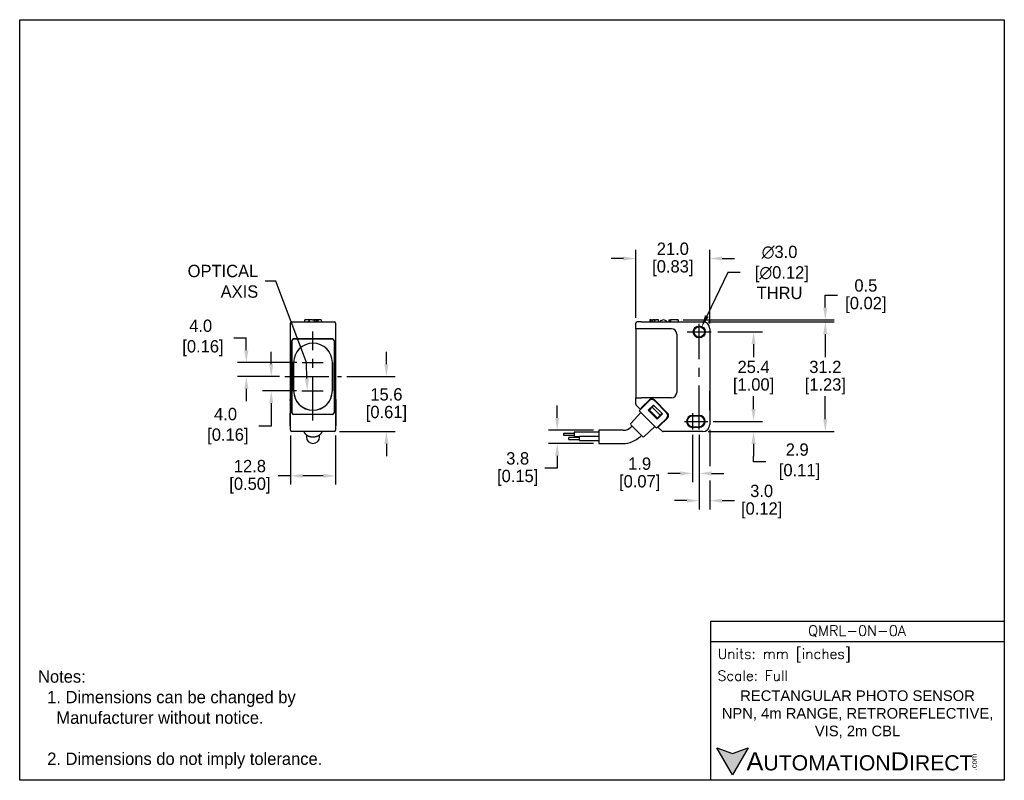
# Model space of a CAD drawing. Header units: inches. Extents: x 0 to 279, y 0 to 216.
import ezdxf
from ezdxf import colors
from ezdxf.entities.mleader import LeaderData, LeaderLine
from ezdxf.math import Vec2, Vec3

# ---------------------------------------------------------------- set-up
doc = ezdxf.new("R2010")
doc.units = ezdxf.units.IN
doc.header["$LTSCALE"] = 10
doc.header["$MEASUREMENT"] = 0
doc.linetypes.add('CENTER', pattern=[2, 1.25, -0.25, 0.25, -0.25])
for name, color, linetype in [('CENTERLINE', 40, 'CENTER'), ('DIMENSIONS', 140, 'Continuous'), ('TEXT', 140, 'Continuous')]:
    doc.layers.add(name, color=color, linetype=linetype)
doc.styles.add('\\M+2ABAC\\M+2A6A11', font='txt')
doc.styles.add('ROMANS', font='romans.shx')
doc.dimstyles.get("Standard").update_dxf_attribs({"dimtxt": 3.5, "dimasz": 3.5, "dimexe": 2.5, "dimexo": 1.5, "dimgap": 1, "dimtad": 0, "dimtih": 1, "dimtoh": 1, "dimdec": 1, "dimzin": 0, "dimdsep": 46, "dimtxsty": 'Standard', "dimcen": 0, "dimadec": 0, "dimazin": 0, "dimtfac": 1, "dimtdec": 1, "dimtofl": 0, "dimtmove": 0, "dimatfit": 3, "dimfxl": 0, "dimtolj": 1, "dimtzin": 0, "dimarcsym": 0})

# ---------------------------------------------------------------- blocks, each defined once
blk = doc.blocks.new('*D0')
at = {"layer": 'DEFPOINTS', "color": 0}
for p in [(195.83, 148.11), (174.83, 129.78), (195.83, 128.18)]:
    blk.add_point(p, dxfattribs=at)
at = {"layer": 'DIMENSIONS', "color": 0, "lineweight": -2}
for p, q in [((171.33, 148.11), (167.83, 148.11)), ((174.83, 131.28), (174.83, 150.61)), ((195.83, 129.68), (195.83, 150.61)), ((199.33, 148.11), (202.83, 148.11))]:
    blk.add_line(p, q, dxfattribs=at)
at = {"layer": 'DIMENSIONS', "color": 0}
for points in [[(171.33, 148.69), (171.33, 147.53), (174.83, 148.11)], [(199.33, 148.69), (199.33, 147.53), (195.83, 148.11)]]:
    blk.add_solid(points, dxfattribs=at)
at = {"layer": 'DIMENSIONS', "color": 0, "char_height": 3.5, "attachment_point": 5}
for s, insert in [('\\A1;21.0', (185.33, 150.86)), ('\\A1;[0.83]', (185.33, 145.36))]:
    blk.add_mtext(s, dxfattribs=dict(at, insert=insert))
blk = doc.blocks.new('*D1')
at = {"layer": 'DEFPOINTS', "color": 0}
for p in [(76.83, 99.38), (89.63, 99.38), (76.83, 86.42)]:
    blk.add_point(p, dxfattribs=at)
at = {"layer": 'DIMENSIONS', "color": 0, "lineweight": -2}
for p, q in [((76.83, 97.88), (76.83, 83.92)), ((89.63, 97.88), (89.63, 83.92)), ((76.83, 86.42), (73.33, 86.42)), ((86.13, 86.42), (80.33, 86.42))]:
    blk.add_line(p, q, dxfattribs=at)
at = {"layer": 'DIMENSIONS', "color": 0}
for points in [[(80.33, 87.01), (80.33, 85.84), (76.83, 86.42)], [(86.13, 87.01), (86.13, 85.84), (89.63, 86.42)]]:
    blk.add_solid(points, dxfattribs=at)
at = {"layer": 'DIMENSIONS', "color": 0, "char_height": 3.5, "attachment_point": 5}
for s, insert in [('\\A1;12.8', (65.33, 89.17)), ('\\A1;[0.50]', (65.33, 83.67))]:
    blk.add_mtext(s, dxfattribs=dict(at, insert=insert))
blk = doc.blocks.new('*D2')
at = {"layer": 'DEFPOINTS', "color": 0}
for p in [(91.3, 114.58), (104.06, 114.58), (89.23, 98.98)]:
    blk.add_point(p, dxfattribs=at)
at = {"layer": 'DIMENSIONS', "color": 0, "lineweight": -2}
for p, q in [((104.06, 118.08), (104.06, 121.58)), ((92.8, 114.58), (106.56, 114.58)), ((90.73, 98.98), (106.56, 98.98)), ((104.06, 95.48), (104.06, 91.98))]:
    blk.add_line(p, q, dxfattribs=at)
at = {"layer": 'DIMENSIONS', "color": 0}
for points in [[(103.47, 118.08), (104.64, 118.08), (104.06, 114.58)], [(103.47, 95.48), (104.64, 95.48), (104.06, 98.98)]]:
    blk.add_solid(points, dxfattribs=at)
at = {"layer": 'DIMENSIONS', "color": 0, "char_height": 3.5, "attachment_point": 5}
for s, insert in [('\\A1;15.6', (104.06, 109.53)), ('\\A1;[0.61]', (104.06, 104.03))]:
    blk.add_mtext(s, dxfattribs=dict(at, insert=insert))
blk = doc.blocks.new('*D3')
at = {"layer": 'DEFPOINTS', "color": 0}
for p in [(64.31, 118.58), (80.12, 118.58), (75.22, 114.58)]:
    blk.add_point(p, dxfattribs=at)
at = {"layer": 'DIMENSIONS', "color": 0, "lineweight": -2}
for p, q in [((60.81, 125.58), (64.31, 125.58)), ((64.31, 122.08), (64.31, 125.58)), ((78.62, 118.58), (61.81, 118.58)), ((73.72, 114.58), (61.81, 114.58)), ((64.31, 111.08), (64.31, 107.58))]:
    blk.add_line(p, q, dxfattribs=at)
at = {"layer": 'DIMENSIONS', "color": 0}
for points in [[(63.73, 122.08), (64.89, 122.08), (64.31, 118.58)], [(63.73, 111.08), (64.89, 111.08), (64.31, 114.58)]]:
    blk.add_solid(points, dxfattribs=at)
at = {"layer": 'DIMENSIONS', "color": 0, "insert": (51.35, 125.58), "char_height": 3.5, "attachment_point": 5}
blk.add_mtext('\\A1;4.0\\P [0.16]', dxfattribs=at)
blk = doc.blocks.new('*D4')
at = {"layer": 'DEFPOINTS', "color": 0}
for p in [(75.22, 114.58), (71.38, 110.55), (80.04, 110.55)]:
    blk.add_point(p, dxfattribs=at)
at = {"layer": 'DIMENSIONS', "color": 0, "lineweight": -2}
for p, q in [((71.38, 118.08), (71.38, 121.58)), ((73.72, 114.58), (68.88, 114.58)), ((78.54, 110.55), (68.88, 110.55)), ((71.38, 107.05), (71.38, 100.52)), ((71.38, 100.52), (67.88, 100.52))]:
    blk.add_line(p, q, dxfattribs=at)
at = {"layer": 'DIMENSIONS', "color": 0}
for points in [[(70.8, 118.08), (71.96, 118.08), (71.38, 114.58)], [(70.8, 107.05), (71.96, 107.05), (71.38, 110.55)]]:
    blk.add_solid(points, dxfattribs=at)
at = {"layer": 'DIMENSIONS', "color": 0, "insert": (58.42, 100.52), "char_height": 3.5, "attachment_point": 5}
blk.add_mtext('\\A1;4.0\\P [0.16]', dxfattribs=at)
blk = doc.blocks.new('*D5')
at = {"layer": 'DEFPOINTS', "color": 0}
for p in [(164.35, 99.36), (152.52, 95.61), (164.35, 95.61)]:
    blk.add_point(p, dxfattribs=at)
at = {"layer": 'DIMENSIONS', "color": 0, "lineweight": -2}
for p, q in [((152.52, 102.86), (152.52, 106.36)), ((162.85, 99.36), (150.02, 99.36)), ((162.85, 95.61), (150.02, 95.61)), ((152.52, 92.11), (152.52, 88.61)), ((152.52, 88.61), (149.02, 88.61))]:
    blk.add_line(p, q, dxfattribs=at)
at = {"layer": 'DIMENSIONS', "color": 0}
for points in [[(151.94, 102.86), (153.1, 102.86), (152.52, 99.36)], [(151.94, 92.11), (153.1, 92.11), (152.52, 95.61)]]:
    blk.add_solid(points, dxfattribs=at)
at = {"layer": 'DIMENSIONS', "color": 0, "char_height": 3.5, "attachment_point": 5}
for s, insert in [('\\A1;3.8', (141.31, 91.36)), ('\\A1;[0.15]', (141.31, 85.86))]:
    blk.add_mtext(s, dxfattribs=dict(at, insert=insert))
blk = doc.blocks.new('*D6')
at = {"layer": 'DEFPOINTS', "color": 0}
for p in [(186.81, 130.68), (193.83, 130.18), (228.61, 130.68)]:
    blk.add_point(p, dxfattribs=at)
at = {"layer": 'DIMENSIONS', "color": 0, "lineweight": -2}
for p, q in [((228.61, 134.18), (228.61, 137.68)), ((228.61, 137.68), (232.11, 137.68)), ((188.31, 130.68), (231.11, 130.68)), ((195.33, 130.18), (231.11, 130.18)), ((228.61, 126.68), (228.61, 123.18))]:
    blk.add_line(p, q, dxfattribs=at)
at = {"layer": 'DIMENSIONS', "color": 0}
for points in [[(228.02, 134.18), (229.19, 134.18), (228.61, 130.68)], [(228.02, 126.68), (229.19, 126.68), (228.61, 130.18)]]:
    blk.add_solid(points, dxfattribs=at)
at = {"layer": 'DIMENSIONS', "color": 0, "char_height": 3.5, "attachment_point": 5}
for s, insert in [('\\A1;0.5', (240.11, 140.43)), ('\\A1;[0.02]', (240.11, 134.93))]:
    blk.add_mtext(s, dxfattribs=dict(at, insert=insert))
blk = doc.blocks.new('*D7')
at = {"layer": 'DEFPOINTS', "color": 0}
for p in [(193.83, 130.18), (193.83, 98.98), (228.61, 98.98)]:
    blk.add_point(p, dxfattribs=at)
at = {"layer": 'DIMENSIONS', "color": 0, "lineweight": -2}
for p, q in [((195.33, 130.18), (231.11, 130.18)), ((228.61, 126.68), (228.61, 120.08)), ((228.61, 102.48), (228.61, 109.08)), ((195.33, 98.98), (231.11, 98.98))]:
    blk.add_line(p, q, dxfattribs=at)
at = {"layer": 'DIMENSIONS', "color": 0}
for points in [[(228.02, 126.68), (229.19, 126.68), (228.61, 130.18)], [(228.02, 102.48), (229.19, 102.48), (228.61, 98.98)]]:
    blk.add_solid(points, dxfattribs=at)
at = {"layer": 'DIMENSIONS', "color": 0, "char_height": 3.5, "attachment_point": 5}
for s, insert in [('\\A1;31.2', (228.61, 117.33)), ('\\A1;[1.23]', (228.61, 111.83))]:
    blk.add_mtext(s, dxfattribs=dict(at, insert=insert))
blk = doc.blocks.new('*D8')
at = {"layer": 'DEFPOINTS', "color": 0}
for p in [(196.61, 127.28), (208.25, 127.28), (196.91, 101.88)]:
    blk.add_point(p, dxfattribs=at)
at = {"layer": 'DIMENSIONS', "color": 0, "lineweight": -2}
for p, q in [((198.11, 127.28), (210.75, 127.28)), ((208.25, 123.78), (208.25, 120.08)), ((208.25, 105.38), (208.25, 109.08)), ((198.41, 101.88), (210.75, 101.88))]:
    blk.add_line(p, q, dxfattribs=at)
at = {"layer": 'DIMENSIONS', "color": 0}
for points in [[(207.67, 123.78), (208.83, 123.78), (208.25, 127.28)], [(207.67, 105.38), (208.83, 105.38), (208.25, 101.88)]]:
    blk.add_solid(points, dxfattribs=at)
at = {"layer": 'DIMENSIONS', "color": 0, "char_height": 3.5, "attachment_point": 5}
for s, insert in [('\\A1;25.4', (208.25, 117.33)), ('\\A1;[1.00]', (208.25, 111.83))]:
    blk.add_mtext(s, dxfattribs=dict(at, insert=insert))
blk = doc.blocks.new('*D9')
at = {"layer": 'DEFPOINTS', "color": 0}
for p in [(195.31, 101.88), (193.83, 98.98), (208.25, 98.98)]:
    blk.add_point(p, dxfattribs=at)
at = {"layer": 'DIMENSIONS', "color": 0, "lineweight": -2}
for p, q in [((208.25, 105.38), (208.25, 108.88)), ((196.81, 101.88), (210.75, 101.88)), ((195.33, 98.98), (210.75, 98.98)), ((208.25, 95.48), (208.25, 91.98)), ((208.25, 90.44), (208.25, 91.98)), ((211.75, 90.44), (208.25, 90.44))]:
    blk.add_line(p, q, dxfattribs=at)
at = {"layer": 'DIMENSIONS', "color": 0}
for points in [[(207.67, 105.38), (208.83, 105.38), (208.25, 101.88)], [(207.67, 95.48), (208.83, 95.48), (208.25, 98.98)]]:
    blk.add_solid(points, dxfattribs=at)
at = {"layer": 'DIMENSIONS', "color": 0, "insert": (220.63, 90.44), "char_height": 3.5, "attachment_point": 5}
blk.add_mtext('\\A1;2.9\\P [0.11]', dxfattribs=at)
blk = doc.blocks.new('*D10')
at = {"layer": 'DEFPOINTS', "color": 0}
for p in [(190.93, 99.55), (192.83, 99.54), (190.93, 87.11)]:
    blk.add_point(p, dxfattribs=at)
at = {"layer": 'DIMENSIONS', "color": 0, "lineweight": -2}
for p, q in [((190.93, 98.05), (190.93, 84.61)), ((192.83, 98.04), (192.83, 84.61)), ((187.43, 87.11), (183.93, 87.11)), ((196.33, 87.11), (199.83, 87.11))]:
    blk.add_line(p, q, dxfattribs=at)
at = {"layer": 'DIMENSIONS', "color": 0}
for points in [[(187.43, 87.69), (187.43, 86.52), (190.93, 87.11)], [(196.33, 87.69), (196.33, 86.52), (192.83, 87.11)]]:
    blk.add_solid(points, dxfattribs=at)
at = {"layer": 'DIMENSIONS', "color": 0, "char_height": 3.5, "attachment_point": 5}
for s, insert in [('\\A1;1.9', (175.93, 89.86)), ('\\A1;[0.07]', (175.93, 84.36))]:
    blk.add_mtext(s, dxfattribs=dict(at, insert=insert))
blk = doc.blocks.new('*D11')
at = {"layer": 'DEFPOINTS', "color": 0}
for p in [(195.83, 100.98), (192.83, 99.54), (195.83, 79.38)]:
    blk.add_point(p, dxfattribs=at)
at = {"layer": 'DIMENSIONS', "color": 0, "lineweight": -2}
for p, q in [((192.83, 98.04), (192.83, 76.88)), ((195.83, 99.48), (195.83, 89.14)), ((195.83, 85.1), (195.83, 76.88)), ((189.33, 79.38), (185.83, 79.38)), ((199.33, 79.38), (202.83, 79.38))]:
    blk.add_line(p, q, dxfattribs=at)
at = {"layer": 'DIMENSIONS', "color": 0}
for points in [[(189.33, 79.97), (189.33, 78.8), (192.83, 79.38)], [(199.33, 79.97), (199.33, 78.8), (195.83, 79.38)]]:
    blk.add_solid(points, dxfattribs=at)
at = {"layer": 'DIMENSIONS', "color": 0, "char_height": 3.5, "attachment_point": 5}
for s, insert in [('\\A1;3.0', (210.54, 82.13)), ('\\A1;[0.12]', (210.54, 76.63))]:
    blk.add_mtext(s, dxfattribs=dict(at, insert=insert))
blk = doc.blocks.new('*D12')
at = {"layer": 'DEFPOINTS', "color": 0}
for p in [(193.48, 128.63), (192.18, 125.92)]:
    blk.add_point(p, dxfattribs=at)
at = {"layer": 'DIMENSIONS', "color": 0, "lineweight": -2}
for p, q in [((200.91, 144.15), (194.99, 131.78)), ((204.41, 144.15), (200.91, 144.15))]:
    blk.add_line(p, q, dxfattribs=at)
at = {"layer": 'DIMENSIONS', "color": 0}
blk.add_solid([(194.47, 132.04), (195.52, 131.53), (193.48, 128.63)], dxfattribs=at)
at = {"layer": 'DIMENSIONS', "color": 0, "insert": (215.62, 144.15), "char_height": 3.5, "attachment_point": 5}
blk.add_mtext('\\A1;∅3.0\\P [∅0.12]\\PTHRU', dxfattribs=at)

msp = doc.modelspace()

# ---------------------------------------------------------------- hatches: boundary and pattern name
at = {"layer": 'TEXT'}
msp.add_hatch(color=256, dxfattribs=at).paths.add_polyline_path([(206.74, 9.21), (202.31, 7.59), (197.87, 9.21), (202.31, 1.53)])

# ---------------------------------------------------------------- linework, layer by layer
for p, q in [((76.83, 128.18), (76.83, 129.78)), ((77.23, 130.18), (89.23, 130.18)), ((80.87, 130.18), (80.88, 130.69)), ((82.87, 130.69), (80.88, 130.69)), ((83.08, 130.68), (82.11, 130.68)), ((82.11, 130.68), (82.11, 130.18)), ((82.87, 130.69), (82.87, 130.68)), ((83.08, 130.68), (83.36, 130.68)), ((83.57, 130.68), (83.36, 130.68)), ((84.1, 130.68), (83.57, 130.68)), ((83.57, 130.68), (83.57, 130.18)), ((83.6, 130.69), (83.6, 130.68)), ((85.59, 130.69), (83.6, 130.69)), ((84.1, 130.68), (84.46, 130.68)), ((84.1, 130.18), (84.1, 130.68)), ((84.7, 130.68), (84.46, 130.68)), ((84.46, 130.18), (84.46, 130.68)), ((84.7, 130.18), (84.7, 130.68)), ((85.59, 130.69), (85.6, 130.18)), ((89.63, 129.78), (89.63, 128.18)), ((174.83, 128.18), (174.83, 129.78)), ((176.48, 130.18), (175.23, 130.18)), ((176.48, 130.18), (193.83, 130.18)), ((179.19, 130.68), (178.82, 130.68)), ((178.82, 130.68), (178.82, 130.18)), ((179.19, 130.68), (179.63, 130.68)), ((179.19, 130.18), (179.19, 130.68)), ((180.21, 130.68), (179.63, 130.68)), ((179.63, 130.18), (179.63, 130.68)), ((180.36, 130.68), (180.21, 130.68)), ((180.21, 130.18), (180.21, 130.68)), ((180.36, 130.68), (180.59, 130.68)), ((181.28, 130.68), (180.59, 130.68)), ((181.28, 130.18), (181.28, 130.68)), ((184.22, 130.68), (184.4, 130.68)), ((184.22, 130.68), (184.22, 130.18)), ((184.4, 130.68), (184.75, 130.68)), ((184.4, 130.18), (184.4, 130.68)), ((186.47, 130.68), (184.75, 130.68)), ((184.75, 130.18), (184.75, 130.68)), ((186.47, 130.68), (186.61, 130.68)), ((186.81, 130.68), (186.61, 130.68)), ((186.81, 130.68), (186.81, 130.18)), ((76.83, 100.98), (76.83, 128.18)), ((89.63, 128.18), (89.63, 100.98)), ((176.48, 128.18), (174.83, 128.18)), ((174.98, 108.58), (174.98, 128.18)), ((184.93, 128.18), (176.48, 128.18)), ((186.43, 126.68), (186.43, 110.08)), ((195.83, 128.18), (195.83, 100.98)), ((77.25, 124.87), (77.25, 104.28)), ((77.25, 104.28), (77.25, 124.87)), ((77.65, 125.27), (88.81, 125.27)), ((88.81, 125.27), (77.65, 125.27)), ((89.21, 124.87), (89.21, 104.28)), ((89.21, 124.87), (89.21, 104.28)), ((195.84, 124.07), (195.83, 124.07)), ((195.84, 124.07), (195.84, 118.58)), ((77.73, 110.58), (77.73, 118.58)), ((77.74, 118.58), (77.74, 110.55)), ((88.73, 110.55), (88.73, 118.58)), ((88.73, 118.58), (88.73, 110.58)), ((195.84, 118.58), (195.84, 110.55)), ((195.84, 105.06), (195.84, 110.55)), ((76.72, 107.79), (76.72, 108.09)), ((76.83, 108.09), (76.72, 108.09)), ((76.72, 107.79), (76.72, 104.26)), ((89.73, 108.09), (89.63, 108.09)), ((89.73, 108.09), (89.73, 107.79)), ((89.73, 107.79), (89.73, 104.26)), ((174.83, 108.58), (176.48, 108.58)), ((174.83, 106.73), (174.83, 108.58)), ((176.05, 105.35), (174.95, 106.45)), ((178.7, 107.79), (176.43, 105.53)), ((184.93, 108.58), (176.48, 108.58)), ((176.48, 105.79), (178.7, 108.01)), ((179.83, 106.52), (178.34, 105.04)), ((179.51, 105.92), (179.97, 106.38)), ((182.37, 103.98), (179.83, 106.52)), ((180.11, 108.01), (183.86, 104.26)), ((180.11, 107.79), (183.65, 104.26)), ((76.72, 102.84), (76.72, 104.26)), ((88.81, 103.88), (77.65, 103.88)), ((88.81, 103.88), (77.65, 103.88)), ((89.73, 104.26), (89.73, 102.84)), ((176.27, 104.42), (173.41, 101.32)), ((175.8, 104.9), (176.43, 105.53)), ((180.75, 99.95), (175.8, 104.9)), ((176.31, 105.62), (176.05, 105.35)), ((176.15, 105.25), (176.05, 105.35)), ((176.48, 105.79), (176.31, 105.62)), ((178.34, 105.04), (180.89, 102.49)), ((179.51, 105.92), (178.7, 105.11)), ((180.96, 102.84), (178.7, 105.11)), ((181.77, 103.65), (179.51, 105.92)), ((180.89, 102.49), (182.37, 103.98)), ((181.77, 103.65), (180.96, 102.84)), ((182.23, 104.12), (181.77, 103.65)), ((190.93, 103.58), (192.83, 103.58)), ((195.83, 105.06), (195.84, 105.06)), ((76.72, 100.58), (76.72, 102.84)), ((76.83, 99.38), (76.83, 100.98)), ((89.63, 100.98), (89.63, 99.38)), ((89.73, 102.84), (89.73, 100.58)), ((176.76, 97.57), (173.42, 100.91)), ((181.38, 100.58), (183.65, 102.84)), ((183.86, 102.84), (181.49, 100.48)), ((192.83, 103.38), (190.93, 103.38)), ((191.97, 101.88), (191.97, 101.88)), ((89.23, 98.97), (77.23, 98.97)), ((81.36, 98.05), (81.36, 97.48)), ((85.11, 97.48), (85.11, 98.04)), ((154.35, 98.48), (154.35, 97.96)), ((157.35, 98.48), (154.35, 98.48)), ((154.35, 97.96), (157.35, 97.96)), ((157.35, 98.82), (157.35, 97.63)), ((164.35, 98.82), (157.35, 98.82)), ((164.35, 99.36), (164.35, 95.61)), ((171.26, 99.36), (164.35, 99.36)), ((173.77, 100.56), (173.47, 100.27)), ((176.12, 97.62), (176.42, 97.91)), ((177.18, 97.56), (180.27, 100.42)), ((181.38, 100.58), (180.75, 99.95)), ((181.21, 100.19), (181.1, 100.3)), ((181.21, 100.19), (181.49, 100.48)), ((182.31, 99.09), (181.21, 100.19)), ((193.83, 98.97), (182.59, 98.97)), ((190.93, 100.38), (192.83, 100.38)), ((192.83, 100.18), (190.93, 100.18)), ((155.85, 96.77), (155.85, 97.29)), ((158.85, 97.29), (155.85, 97.29)), ((155.85, 96.77), (158.85, 96.77)), ((157.35, 97.63), (158.85, 97.63)), ((158.85, 96.44), (158.85, 97.63)), ((164.35, 97.63), (158.85, 97.63)), ((158.85, 96.44), (164.35, 96.44)), ((164.35, 95.61), (171.26, 95.61))]:
    msp.add_line(p, q)
for radius in [1.7, 1.5]:
    msp.add_circle((192.83, 127.28), radius)
for centre, radius, start, end in [((77.23, 129.78), 0.4, 90, 180), ((89.23, 129.78), 0.4, 0, 90), ((175.23, 129.78), 0.4, 90, 180), ((182.67, 129.44), 1.25, 36.2948, 143.7052), ((193.83, 128.18), 2, 0, 90), ((184.93, 126.68), 1.5, 0, 90), ((77.65, 124.87), 0.4, 90, 180), ((77.65, 124.87), 0.4, 90, 180), ((83.23, 118.58), 5.5, 0, 180), ((83.23, 118.58), 5.5, 0, 180), ((88.81, 124.87), 0.4, 0, 90), ((88.81, 124.87), 0.4, 0, 90), ((83.23, 110.58), 5.5, 180, 0), ((83.23, 110.55), 5.5, 180, 0), ((184.93, 110.08), 1.5, 270, 0), ((175.23, 106.73), 0.4, 180, 225), ((179.4, 107.3), 1, 45, 135), ((179.4, 107.09), 1, 45, 135), ((77.65, 104.28), 0.4, 180, 270), ((77.65, 104.28), 0.4, 180, 270), ((88.81, 104.28), 0.4, 270, 0), ((88.81, 104.28), 0.4, 270, 0), ((182.94, 103.55), 1, 315, 45), ((183.15, 103.55), 1, 315, 45), ((190.93, 101.88), 1.7, 90, 270), ((192.83, 101.88), 1.7, 270, 90), ((173.63, 101.12), 0.3, 137.2906, 225), ((190.93, 101.88), 1.5, 90, 270), ((192.83, 101.88), 1.5, 270, 90), ((193.83, 100.98), 2, 270, 0), ((77.23, 99.38), 0.4, 180, 270), ((89.23, 99.38), 0.4, 270, 0), ((171.26, 102.48), 3.12, 270, 315), ((182.59, 99.38), 0.4, 225, 270), ((83.23, 97.48), 1.88, 180, 0), ((171.26, 102.48), 6.87, 270, 315), ((176.97, 97.78), 0.3, 225, 312.7094)]:
    msp.add_arc(centre, radius, start, end)
for centre, start_param, end_param in [((77.62, 100.58), 0, 0.499593), ((88.83, 100.58), 2.66571, 3.141593)]:
    msp.add_ellipse(centre, major_axis=(-0.9, 0), ratio=0.707107, start_param=start_param, end_param=end_param)
msp.add_open_spline([(81.81, 130.18), (81.89, 130.27), (81.99, 130.35), (82.11, 130.4)], degree=3)
msp.add_open_spline([(80.65, 98.97), (80.65, 98.97), (80.66, 98.93), (80.69, 98.86), (80.75, 98.75), (80.81, 98.64), (80.87, 98.53), (80.95, 98.43), (81.04, 98.33), (81.13, 98.23), (81.23, 98.14), (81.34, 98.06), (81.46, 97.98), (81.58, 97.9), (81.71, 97.83), (81.84, 97.77), (81.98, 97.71), (82.12, 97.66), (82.27, 97.61), (82.42, 97.57), (82.57, 97.54), (82.73, 97.51), (82.88, 97.5), (83.04, 97.48), (83.2, 97.48), (83.36, 97.48), (83.52, 97.49), (83.68, 97.51), (83.83, 97.53), (83.99, 97.56), (84.14, 97.59), (84.29, 97.64), (84.43, 97.69), (84.57, 97.74), (84.71, 97.8), (84.84, 97.87), (84.96, 97.95), (85.08, 98.03), (85.19, 98.11), (85.3, 98.2), (85.4, 98.29), (85.49, 98.39), (85.57, 98.5), (85.64, 98.6), (85.71, 98.71), (85.76, 98.82), (85.8, 98.91), (85.82, 98.96), (85.82, 98.97)], degree=3, knots=[0.0638271, 0.0638271, 0.0638271, 0.0638271, 0.0645259, 0.0834714, 0.1025023, 0.1216313, 0.1408653, 0.1602047, 0.179645, 0.199177, 0.2187886, 0.2384661, 0.2581957, 0.2779641, 0.2977597, 0.3175726, 0.3373949, 0.35722, 0.3770436, 0.3968636, 0.4166791, 0.43649, 0.4562973, 0.476102, 0.495906, 0.5157112, 0.5355195, 0.5553324, 0.5751521, 0.5949803, 0.6148187, 0.6346683, 0.6545296, 0.6744021, 0.6942842, 0.714173, 0.7340619, 0.7539434, 0.773808, 0.7936438, 0.8134369, 0.8331719, 0.8528329, 0.8724046, 0.8918742, 0.9112327, 0.9304765, 0.9363024, 0.9363024, 0.9363024, 0.9363024])
at = {"layer": 'CENTERLINE'}
for p, q in [((192.83, 99.54), (192.83, 129.59)), ((83.23, 102.12), (83.23, 127.44)), ((189.43, 127.28), (196.23, 127.28)), ((80.12, 118.58), (86.09, 118.58)), ((75.22, 114.58), (91.3, 114.58)), ((80.04, 110.55), (86.14, 110.55)), ((190.93, 104.2), (190.93, 99.55)), ((188.63, 101.88), (195.31, 101.88))]:
    msp.add_line(p, q, dxfattribs=at)
at = {"layer": 'DEFPOINTS'}
msp.add_lwpolyline([(0, 215.9), (279.4, 215.9), (279.4, 0), (0, 0)], close=True, dxfattribs=at)
at = {"layer": 'TEXT'}
msp.add_line((196.09, 39.42), (279.4, 39.42), dxfattribs=at)
for points in [[(196.09, 0), (196.09, 45.17), (279.4, 45.17), (279.4, 0)], [(206.74, 9.21), (202.31, 1.53), (197.87, 9.21), (202.31, 7.59)]]:
    msp.add_lwpolyline(points, close=True, dxfattribs=at)

# ---------------------------------------------------------------- texts
for s, insert, char_height, width, attachment_point, style in [('QMRL-0N-0A', (237.62, 42.33), 3, 55.9017, 5, 'ROMANS'), (' Units: mm [inches]', (196.09, 35.43), 2.8712, 83.3079, 4, 'ROMANS'), (' Scale: Full', (196.09, 29.69), 2.8712, 83.3079, 4, 'ROMANS'), ('{\\fArial|b0|i0|c0|p34;     \\H1.2x;A\\H0.8333x;UTOMATION\\H1.2x;D\\H0.8333x;IRECT}', (197.87, 5.37), 4.3068, 72.9565, 4, '\\M+2ABAC\\M+2A6A11')]:
    msp.add_mtext(s, dxfattribs=dict(at, insert=insert, char_height=char_height, width=width, attachment_point=attachment_point, style=style))
at = {"layer": 'TEXT', "insert": (5.21, 31.21), "char_height": 3.5, "attachment_point": 1}
msp.add_mtext_dynamic_manual_height_columns('Notes:\\P  1. Dimensions can be changed by      \\P    Manufacturer without notice.\\P\\P  2. Dimensions do not imply tolerance.', width=120.7165, gutter_width=1, heights=[0], dxfattribs=at)
at = {"layer": 'TEXT', "insert": (237.75, 18.74), "char_height": 3, "width": 83.8193, "attachment_point": 5}
msp.add_mtext('{\\fArial|b0|i0|c0|p34;RECTANGULAR PHOTO SENSOR\\PNPN, 4m RANGE, RETROREFLECTIVE, VIS, 2m CBL}', dxfattribs=at)
at = {"layer": 'TEXT', "insert": (270.01, 2.84), "char_height": 1.5505, "width": 4.5946, "attachment_point": 1, "rotation": 90, "style": '\\M+2ABAC\\M+2A6A11'}
msp.add_mtext('{\\fArial|b0|i0|c0|p34;.com}', dxfattribs=at)

# ---------------------------------------------------------------- dimensions: what is measured, and where the dimension line sits
at = {"layer": 'DIMENSIONS'}
for base, p1, p2, picture, middle in [((195.83, 148.11), (174.83, 129.78), (195.83, 128.18), '*D0', (185.33, 148.11)), ((195.83, 79.38), (192.83, 99.54), (195.83, 100.98), '*D11', (210.54, 79.38)), ((76.83, 86.42), (89.63, 99.38), (76.83, 99.38), '*D1', (65.33, 86.42)), ((190.93, 87.11), (192.83, 99.54), (190.93, 99.55), '*D10', (175.93, 87.11))]:
    dim = msp.add_linear_dim(base=base, p1=p1, p2=p2, dimstyle='Standard', override={"dimpost": '\\X'}, dxfattribs=at)
    dim.commit()
    dim.dimension.update_dxf_attribs({"geometry": picture, "text_midpoint": middle})
dim = msp.add_diameter_dim_2p(p1=(192.18, 125.92), p2=(193.48, 128.63), text='<>\\PTHRU', dimstyle='Standard', override={"dimpost": '\\X'}, dxfattribs=at)
dim.commit()
dim.dimension.update_dxf_attribs({"geometry": '*D12', "text_midpoint": (215.62, 144.15), "dimtype": 163})
for base, p1, p2, picture, middle in [((228.61, 130.68), (193.83, 130.18), (186.81, 130.68), '*D6', (240.11, 137.68)), ((228.61, 98.97), (193.83, 130.18), (193.83, 98.97), '*D7', (228.61, 114.58)), ((208.25, 127.28), (196.91, 101.88), (196.61, 127.28), '*D8', (208.25, 114.58)), ((104.06, 114.58), (89.23, 98.97), (91.3, 114.58), '*D2', (104.06, 106.78)), ((152.51889823, 95.60591446), (164.34675373, 99.35591446), (164.34675373, 95.60591446), '*D5', (141.3105649, 88.60591446))]:
    dim = msp.add_linear_dim(base=base, p1=p1, p2=p2, angle=90, dimstyle='Standard', override={"dimpost": '\\X'}, dxfattribs=at)
    dim.commit()
    dim.dimension.update_dxf_attribs({"geometry": picture, "text_midpoint": middle})
for base, p1, p2, override, picture, middle in [((64.31, 118.58), (75.22, 114.58), (80.12, 118.58), {"dimpost": '\\X', "dimtmove": 1}, '*D3', (63.47, 123.99)), ((71.38, 110.55), (75.22, 114.58), (80.04, 110.55), {"dimpost": '\\X'}, '*D4', (58.42, 100.52)), ((208.25, 98.97), (195.31, 101.88), (193.83, 98.97), {"dimpost": '\\X', "dimtmove": 1}, '*D9', (214.49, 90.44))]:
    dim = msp.add_linear_dim(base=base, p1=p1, p2=p2, angle=90, dimstyle='Standard', override=override, dxfattribs=at)
    dim.commit()
    dim.dimension.update_dxf_attribs({"geometry": picture, "text_midpoint": middle, "dimtype": 160})

# ---------------------------------------------------------------- leaders
ml = msp.add_multileader_mtext('Standard', dxfattribs=at)
ml.set_content('OPTICAL \\PAXIS', color=256)
ml.set_leader_properties()
ml.build(insert=Vec2(0, 0))
ml.multileader.update_dxf_attribs({"text_left_attachment_type": 2, "text_right_attachment_type": 2, "dogleg_length": 3, "arrow_head_size": 3.5})
ctx = ml.context
ctx.base_point, ctx.char_height, ctx.arrow_head_size, ctx.plane_origin = Vec3(43.53, 141.65), 3.5, 3.5, Vec3(81.6, 110.55)
ctx.left_attachment, ctx.right_attachment, ctx.text_align_type = 2, 2, 2
notes = []
notes.append((ctx, [(0, (1, 1, 0), (72.69, 141.65), (-1, 0), 3, [(1, [(81.6, 110.55), (81.39, 118.59)], 0, [])])]))
ctx.mtext.insert, ctx.mtext.alignment, ctx.mtext.flow_direction = Vec3(67.69, 146.32), 3, 5
for ctx, leaders in notes:
    for number, flags, end, landing, length, lines in leaders:
        leader = LeaderData()
        leader.index, (leader.has_last_leader_line, leader.has_dogleg_vector, leader.attachment_direction) = number, flags
        leader.last_leader_point, leader.dogleg_vector, leader.dogleg_length = Vec3(end), Vec3(landing), length
        for number, points, colour, breaks in lines:
            line = LeaderLine()
            line.index, line.vertices, line.color, line.breaks = number, Vec3.list(points), colors.encode_raw_color(colour), breaks
            leader.lines.append(line)
        ctx.leaders.append(leader)

doc.saveas('drawing.dxf')
